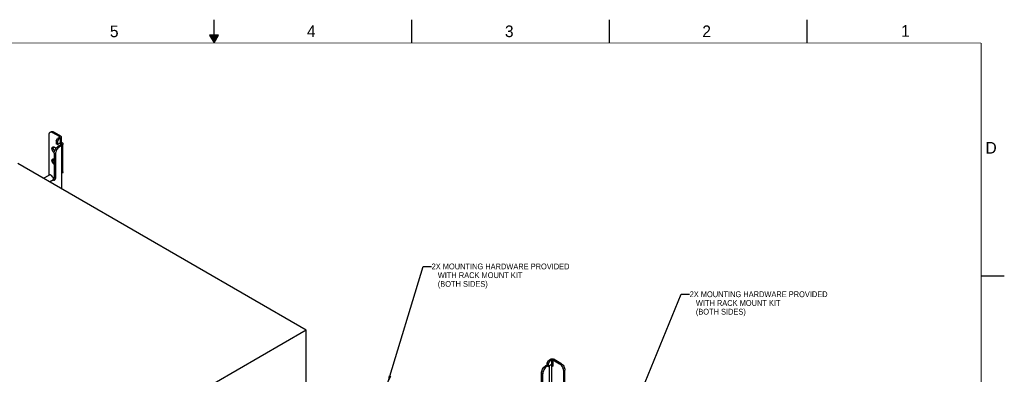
# Model space of a CAD drawing. Header units: inches. Extents: x 0 to 34, y 0 to 22.
# Tile 42 of 42: x 12.8 to 34, y 14.4 to 22. Entities that reach past the tile are written whole.
import ezdxf

# ---------------------------------------------------------------- set-up
doc = ezdxf.new("R2010")
doc.units = ezdxf.units.IN
doc.header["$LTSCALE"] = 1.87
doc.header["$MEASUREMENT"] = 0
doc.layers.get('0').update_dxf_attribs({"linetype": 'CONTINUOUS'})
doc.layers.add('02___PRT_ALL_AXES', color=7, linetype='CONTINUOUS')
doc.layers.add('DETAIL', color=7, linetype='CONTINUOUS')
doc.styles.get("Standard").update_dxf_attribs({"font": 'txt', "width": 0.8})
doc.styles.add('TEXTSTYLE_2', font='txt')
doc.dimstyles.get("Standard").update_dxf_attribs({"dimtxt": 0.125, "dimasz": 0.18, "dimexe": 0.125, "dimexo": 0.0625, "dimgap": 0.09, "dimtad": 0, "dimtih": 1, "dimtoh": 1, "dimzin": 0, "dimdsep": 46, "dimtxsty": 'STANDARD', "dimblk": '_FILLED', "dimblk1": '_FILLED', "dimblk2": '_FILLED', "dimcen": 0.09, "dimazin": 0, "dimtol": 1, "dimtp": 0.02, "dimtm": 0.02, "dimtfac": 1, "dimtofl": 0, "dimtmove": 0, "dimatfit": 3, "dimldrblk": '_FILLED', "dimfxl": 1, "dimtolj": 1, "dimtzin": 0, "dimarcsym": 0})

# ---------------------------------------------------------------- blocks, each defined once
blk = doc.blocks.new('_FILLED')
at = {"color": 0, "linetype": 'BYBLOCK'}
blk.add_solid([(0, 0), (-1, 0.17), (-1, -0.17)], dxfattribs=at)

msp = doc.modelspace()

# ---------------------------------------------------------------- linework, layer by layer
at = {"color": 2, "linetype": 'CONTINUOUS'}
for p, q in [((17, 21.5), (17, 22)), ((21.25, 22), (21.25, 21.5)), ((25.5, 22), (25.5, 21.5)), ((29.75, 22), (29.75, 21.5)), ((16.902, 21.67), (17, 21.5)), ((17.098, 21.67), (16.902, 21.67)), ((16.908, 21.66), (17.092, 21.66)), ((16.913, 21.65), (17.087, 21.65)), ((16.919, 21.64), (17.081, 21.64)), ((16.925, 21.63), (17.075, 21.63)), ((16.931, 21.62), (17.069, 21.62)), ((16.937, 21.61), (17.064, 21.61)), ((17, 21.5), (17.098, 21.67)), ((16.942, 21.6), (17.058, 21.6)), ((16.948, 21.59), (17.052, 21.59)), ((16.954, 21.58), (17.046, 21.58)), ((16.96, 21.57), (17.04, 21.57)), ((16.965, 21.56), (17.035, 21.56)), ((16.971, 21.55), (17.029, 21.55)), ((16.977, 21.54), (17.023, 21.54)), ((16.983, 21.53), (17.017, 21.53)), ((16.988, 21.52), (17.012, 21.52)), ((16.994, 21.51), (17.006, 21.51)), ((33.5, 16.5), (34, 16.5))]:
    msp.add_line(p, q, dxfattribs=at)
at = {"color": 7, "linetype": 'CONTINUOUS'}
for p, q in [((13.442, 19.52), (13.442, 18.657)), ((13.468, 19.577), (13.494, 19.593)), ((13.53, 19.571), (13.557, 19.586)), ((13.673, 19.489), (13.53, 19.571)), ((13.699, 19.504), (13.673, 19.489)), ((13.673, 19.473), (13.673, 19.489)), ((13.602, 19.4), (13.63, 19.448)), ((13.602, 19.4), (13.602, 19.335)), ((13.602, 19.4), (13.628, 19.384)), ((13.628, 19.32), (13.602, 19.335)), ((13.673, 19.473), (13.63, 19.448)), ((13.63, 19.448), (13.656, 19.433)), ((13.7, 19.314), (13.648, 19.284)), ((13.648, 19.284), (13.675, 19.268)), ((13.699, 19.457), (13.673, 19.473)), ((13.7, 19.344), (13.685, 19.353)), ((13.723, 19.297), (13.697, 19.312)), ((13.727, 19.36), (13.7, 19.344)), ((13.7, 19.314), (13.7, 19.344)), ((13.727, 19.299), (13.7, 19.314)), ((13.711, 19.329), (13.71, 19.324)), ((13.746, 19.318), (13.71, 19.324)), ((13.56, 19.131), (13.56, 18.605)), ((13.56, 19.131), (13.586, 19.115)), ((18.98, 15.332), (12.775, 18.914)), ((13.586, 18.589), (13.56, 18.605)), ((18.98, 15.332), (12.51, 11.596)), ((18.98, 12.474), (18.98, 15.332)), ((24.191, 14.617), (24.164, 14.632)), ((24.218, 14.665), (24.191, 14.617)), ((24.191, 14.553), (24.191, 14.617)), ((24.218, 14.665), (24.192, 14.68)), ((24.218, 14.665), (24.262, 14.69)), ((24.235, 14.705), (24.262, 14.69)), ((24.262, 14.69), (24.262, 14.594)), ((24.316, 14.705), (24.289, 14.69)), ((24.289, 14.69), (24.432, 14.608)), ((24.289, 14.69), (24.289, 14.594)), ((24.432, 14.608), (24.459, 14.623)), ((24.069, 14.394), (24.042, 14.409)), ((24.157, 14.547), (24.131, 14.562)), ((24.179, 14.56), (24.157, 14.547)), ((24.164, 14.568), (24.191, 14.553)), ((24.262, 14.594), (24.191, 14.553)), ((24.209, 14.563), (24.209, 13.979)), ((24.288, 14.593), (24.262, 14.577)), ((24.262, 14.577), (24.294, 14.559)), ((24.262, 14.577), (24.262, 13.979)), ((24.289, 14.594), (24.294, 14.591)), ((24.294, 14.559), (24.294, 14.591)), ((24.521, 14.455), (24.547, 14.47)), ((24.521, 11.814), (24.521, 14.455)), ((24.069, 13.881), (24.069, 14.394))]:
    msp.add_line(p, q, dxfattribs=at)
at = {"color": 3, "linetype": 'CONTINUOUS'}
for p, q in [((13.557, 19.586), (13.699, 19.504)), ((13.656, 19.433), (13.628, 19.384)), ((13.628, 19.384), (13.628, 19.32)), ((13.628, 19.32), (13.699, 19.361)), ((13.699, 19.457), (13.656, 19.433)), ((13.727, 19.299), (13.675, 19.268)), ((13.699, 19.361), (13.699, 19.457)), ((13.727, 19.36), (13.71, 19.37)), ((13.716, 19.384), (13.716, 19.481)), ((13.727, 18.701), (13.727, 19.299)), ((13.749, 19.329), (13.746, 19.318)), ((13.749, 18.731), (13.749, 19.329)), ((13.586, 19.115), (13.586, 18.589)), ((13.331, 18.593), (13.454, 18.664)), ((13.727, 18.701), (13.723, 18.699)), ((13.723, 18.367), (13.723, 18.699)), ((13.459, 18.519), (13.544, 18.568)), ((13.544, 18.565), (13.544, 18.568)), ((24.164, 14.632), (24.192, 14.68)), ((24.164, 14.568), (24.164, 14.632)), ((24.192, 14.68), (24.235, 14.705)), ((24.316, 14.705), (24.459, 14.623)), ((24.042, 13.898), (24.042, 14.409)), ((24.164, 14.582), (24.131, 14.562)), ((24.288, 14.593), (24.294, 14.589)), ((24.547, 11.829), (24.547, 14.47))]:
    msp.add_line(p, q, dxfattribs=at)
at = {"color": 7, "linetype": 'CONTINUOUS', "const_width": 0.02}
for points in [[(33.5, 21.5), (0.5, 21.5)], [(33.5, 0.5), (33.5, 21.5)]]:
    msp.add_lwpolyline(points, dxfattribs=at)
at = {"color": 7, "linetype": 'CONTINUOUS'}
for points, knots in [([(13.468, 19.577), (13.464, 19.575), (13.456, 19.568), (13.448, 19.555), (13.443, 19.538), (13.442, 19.526), (13.442, 19.52)], [0, 0, 0, 0, 0.217777, 0.450936, 0.710228, 1, 1, 1, 1]), ([(13.53, 19.571), (13.525, 19.574), (13.514, 19.58), (13.497, 19.584), (13.481, 19.583), (13.472, 19.58), (13.468, 19.577)], [0, 0, 0, 0, 0.289778, 0.549072, 0.782228, 1, 1, 1, 1]), ([(13.679, 19.481), (13.679, 19.482), (13.677, 19.486), (13.675, 19.488), (13.673, 19.489)], [0, 0, 0, 0, 0.449222, 1, 1, 1, 1]), ([(13.56, 19.131), (13.56, 19.145), (13.565, 19.176), (13.584, 19.219), (13.612, 19.256), (13.636, 19.276), (13.648, 19.284)], [0, 0, 0, 0, 0.23722, 0.499994, 0.762771, 1, 1, 1, 1]), ([(13.673, 19.473), (13.675, 19.474), (13.677, 19.476), (13.679, 19.479), (13.679, 19.481)], [0, 0, 0, 0, 0.550778, 1, 1, 1, 1]), ([(13.7, 19.344), (13.703, 19.343), (13.709, 19.339), (13.711, 19.332), (13.711, 19.329)], [0, 0, 0, 0, 0.550788, 1, 1, 1, 1]), ([(13.7, 19.314), (13.701, 19.314), (13.705, 19.317), (13.709, 19.32), (13.71, 19.324)], [0, 0, 0, 0, 0.279556, 1, 1, 1, 1]), ([(13.544, 18.572), (13.549, 18.576), (13.556, 18.586), (13.56, 18.599), (13.56, 18.605)], [0, 0, 0, 0, 0.513719, 1, 1, 1, 1]), ([(24.157, 14.547), (24.144, 14.54), (24.121, 14.52), (24.093, 14.482), (24.074, 14.439), (24.069, 14.409), (24.069, 14.394)], [0, 0, 0, 0, 0.237229, 0.500006, 0.76278, 1, 1, 1, 1]), ([(24.262, 14.577), (24.261, 14.578), (24.255, 14.581), (24.248, 14.583), (24.243, 14.583)], [0, 0, 0, 0, 0.231396, 1, 1, 1, 1]), ([(24.521, 14.455), (24.521, 14.469), (24.515, 14.5), (24.496, 14.543), (24.468, 14.58), (24.445, 14.6), (24.432, 14.608)], [0, 0, 0, 0, 0.23722, 0.499994, 0.762771, 1, 1, 1, 1])]:
    msp.add_open_spline(points, degree=3, knots=knots, dxfattribs=at)
at = {"color": 3, "linetype": 'CONTINUOUS'}
for points, knots in [([(13.494, 19.593), (13.498, 19.595), (13.508, 19.598), (13.524, 19.599), (13.54, 19.595), (13.551, 19.59), (13.557, 19.586)], [0, 0, 0, 0, 0.217772, 0.450928, 0.710222, 1, 1, 1, 1]), ([(13.716, 19.481), (13.716, 19.485), (13.712, 19.495), (13.704, 19.501), (13.699, 19.504)], [0, 0, 0, 0, 0.449222, 1, 1, 1, 1]), ([(13.699, 19.457), (13.704, 19.46), (13.712, 19.466), (13.716, 19.476), (13.716, 19.481)], [0, 0, 0, 0, 0.550778, 1, 1, 1, 1]), ([(13.699, 19.361), (13.704, 19.364), (13.712, 19.37), (13.716, 19.38), (13.716, 19.384)], [0, 0, 0, 0, 0.550778, 1, 1, 1, 1]), ([(13.727, 19.36), (13.733, 19.356), (13.744, 19.348), (13.749, 19.335), (13.749, 19.329)], [0, 0, 0, 0, 0.550783, 1, 1, 1, 1]), ([(13.727, 19.299), (13.729, 19.3), (13.737, 19.305), (13.743, 19.312), (13.746, 19.318)], [0, 0, 0, 0, 0.279556, 1, 1, 1, 1]), ([(13.675, 19.268), (13.662, 19.261), (13.638, 19.241), (13.611, 19.203), (13.592, 19.16), (13.586, 19.13), (13.586, 19.115)], [0, 0, 0, 0, 0.237229, 0.500006, 0.76278, 1, 1, 1, 1]), ([(13.544, 18.568), (13.544, 18.582), (13.537, 18.61), (13.518, 18.639), (13.498, 18.657), (13.482, 18.665), (13.467, 18.668), (13.458, 18.666), (13.454, 18.664)], [0, 0, 0, 0, 0.269861, 0.561316, 0.695461, 0.813141, 0.912855, 1, 1, 1, 1]), ([(13.749, 18.731), (13.749, 18.725), (13.744, 18.712), (13.733, 18.704), (13.727, 18.701)], [0, 0, 0, 0, 0.449222, 1, 1, 1, 1]), ([(13.544, 18.565), (13.544, 18.562), (13.545, 18.557), (13.549, 18.553), (13.551, 18.552)], [0, 0, 0, 0, 0.550827, 1, 1, 1, 1]), ([(13.551, 18.552), (13.552, 18.551), (13.556, 18.55), (13.562, 18.551), (13.568, 18.554), (13.576, 18.562), (13.583, 18.573), (13.586, 18.584), (13.586, 18.589)], [0, 0, 0, 0, 0.087146, 0.186862, 0.304547, 0.438689, 0.730116, 1, 1, 1, 1]), ([(24.235, 14.705), (24.241, 14.709), (24.254, 14.714), (24.276, 14.716), (24.297, 14.714), (24.31, 14.709), (24.316, 14.705)], [0, 0, 0, 0, 0.237238, 0.5, 0.762762, 1, 1, 1, 1]), ([(24.459, 14.623), (24.471, 14.616), (24.495, 14.596), (24.523, 14.558), (24.542, 14.515), (24.547, 14.484), (24.547, 14.47)], [0, 0, 0, 0, 0.237229, 0.500006, 0.76278, 1, 1, 1, 1]), ([(24.042, 14.409), (24.042, 14.424), (24.048, 14.454), (24.067, 14.497), (24.094, 14.535), (24.118, 14.555), (24.131, 14.562)], [0, 0, 0, 0, 0.23722, 0.499994, 0.762771, 1, 1, 1, 1]), ([(24.288, 14.593), (24.288, 14.593), (24.285, 14.595), (24.282, 14.596), (24.28, 14.597)], [0, 0, 0, 0, 0.24291, 1, 1, 1, 1])]:
    msp.add_open_spline(points, degree=3, knots=knots, dxfattribs=at)
at = {"color": 7, "linetype": 'CONTINUOUS'}
for points in [[(24.262, 14.69), (24.266, 14.692), (24.276, 14.694), (24.285, 14.692), (24.289, 14.69)], [(24.262, 14.594), (24.266, 14.596), (24.276, 14.598), (24.285, 14.596), (24.289, 14.594)]]:
    msp.add_open_spline(points, degree=3, dxfattribs=at)
at = {"layer": '02___PRT_ALL_AXES', "color": 7, "linetype": 'CONTINUOUS'}
msp.add_line((13.599, 19.238), (13.562, 19.259), dxfattribs=at)
for points, knots in [([(13.561, 19.146), (13.551, 19.152), (13.532, 19.171), (13.517, 19.2), (13.512, 19.225), (13.513, 19.241), (13.518, 19.254), (13.524, 19.261), (13.527, 19.263)], [0, 0, 0, 0, 0.271525, 0.562648, 0.696272, 0.813479, 0.912921, 1, 1, 1, 1]), ([(13.527, 19.263), (13.532, 19.266), (13.545, 19.267), (13.556, 19.263), (13.562, 19.259)], [0, 0, 0, 0, 0.449207, 1, 1, 1, 1]), ([(13.56, 18.891), (13.549, 18.898), (13.531, 18.917), (13.517, 18.946), (13.512, 18.97), (13.513, 18.986), (13.518, 18.999), (13.524, 19.005), (13.527, 19.007)], [0, 0, 0, 0, 0.273644, 0.564323, 0.697281, 0.813888, 0.912992, 1, 1, 1, 1]), ([(13.527, 19.007), (13.532, 19.01), (13.543, 19.012), (13.554, 19.008), (13.56, 19.005)], [0, 0, 0, 0, 0.453511, 1, 1, 1, 1])]:
    msp.add_open_spline(points, degree=3, knots=knots, dxfattribs=at)
at = {"layer": '02___PRT_ALL_AXES', "color": 3, "linetype": 'CONTINUOUS'}
for points, knots in [([(13.568, 19.178), (13.562, 19.184), (13.552, 19.199), (13.542, 19.222), (13.538, 19.245), (13.54, 19.26), (13.543, 19.266)], [0, 0, 0, 0, 0.276039, 0.549838, 0.796327, 1, 1, 1, 1]), ([(13.559, 18.933), (13.551, 18.945), (13.541, 18.966), (13.538, 18.993), (13.541, 19.005), (13.543, 19.01)], [0, 0, 0, 0, 0.552615, 0.795701, 1, 1, 1, 1])]:
    msp.add_open_spline(points, degree=3, knots=knots, dxfattribs=at)

# ---------------------------------------------------------------- texts
at = {"color": 2, "linetype": 'CONTINUOUS', "char_height": 0.25, "width": 0.25, "attachment_point": 1, "line_spacing_factor": 0.9, "style": 'TEXTSTYLE_2'}
for s, insert in [('5', (14.758, 21.875)), ('4', (18.998, 21.878)), ('3', (23.257, 21.876)), ('2', (27.503, 21.876)), ('1', (31.778, 21.883)), ('D', (33.595, 19.374))]:
    msp.add_mtext(s, dxfattribs=dict(at, insert=insert))
at = {"layer": 'DETAIL', "color": 2, "linetype": 'CONTINUOUS', "char_height": 0.125, "width": 2.9, "attachment_point": 1, "line_spacing_factor": 0.9}
for insert in [(21.679, 16.762), (27.231, 16.165)]:
    msp.add_mtext('2X MOUNTING HARDWARE PROVIDED\\P   WITH RACK MOUNT KIT\\P   (BOTH SIDES)', dxfattribs=dict(at, insert=insert))

# ---------------------------------------------------------------- leaders
at = {"layer": 'DETAIL', "color": 2, "linetype": 'CONTINUOUS'}
for points in [[(20.732, 14.177), (21.499, 16.7), (21.679, 16.7)], [(26.023, 13.601), (27.051, 16.102), (27.231, 16.102)]]:
    msp.add_leader(points, dimstyle='STANDARD', override={"dimtad": 0}, dxfattribs=at)

doc.saveas('drawing.dxf')
